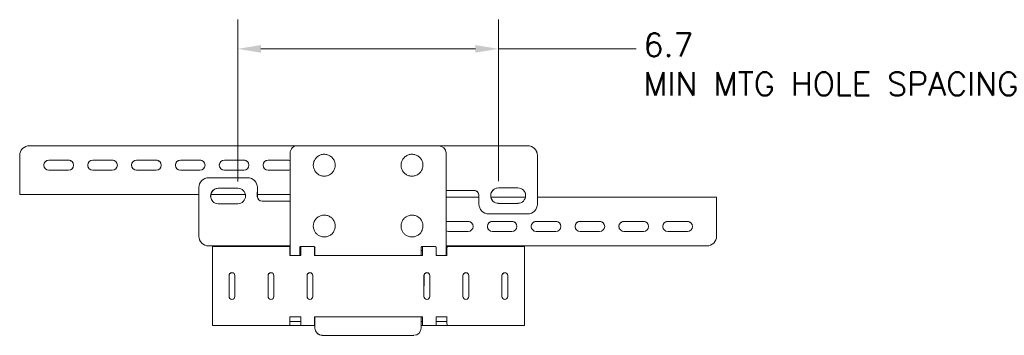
# Model space of a CAD drawing. Header units: inches. Extents: x 7.1 to 94.2, y 4.7 to 56.4.
# Tile 5 of 7: x 44.3 to 69.6, y 48.3 to 56.4. Entities that reach past the tile are written whole.
import ezdxf

# ---------------------------------------------------------------- set-up
doc = ezdxf.new("R2010")
doc.units = ezdxf.units.IN
doc.header["$LTSCALE"] = 6
doc.header["$MEASUREMENT"] = 0
doc.layers.add('Dimension (ANSI)', color=7, linetype='Continuous', lineweight=5)
doc.layers.add('Visible (ANSI)', color=7, linetype='Continuous', lineweight=5)
doc.styles.add('ROMANS', font='romans.shx')
doc.dimstyles.new('Default (ANSI)', dxfattribs={"dimscale": 6, "dimtxt": 0.1, "dimasz": 0.098425, "dimexe": 0.125, "dimexo": 0.0625, "dimgap": 0.031496, "dimtad": 0, "dimtih": 1, "dimtoh": 1, "dimdec": 3, "dimrnd": 1e-08, "dimzin": 0, "dimdsep": 46, "dimtxsty": 'ROMANS', "dimcen": 0.09, "dimdle": 0.393701, "dimclrd": 256, "dimclre": 256, "dimclrt": 256, "dimadec": 0, "dimazin": 0, "dimtfac": 1, "dimtofl": 0, "dimtmove": 0, "dimatfit": 3, "dimfxl": 1, "dimtolj": 1, "dimtzin": 0, "dimlwd": -1, "dimlwe": -1, "dimarcsym": 0})

# ---------------------------------------------------------------- blocks, each defined once
blk = doc.blocks.new('*D5')
at = {"layer": 'Defpoints', "color": 0, "transparency": 16777216}
for p in [(49.89, 55.62), (49.89, 51.841), (56.575, 51.85)]:
    blk.add_point(p, dxfattribs=at)
at = {"layer": 'Dimension (ANSI)', "transparency": 16777216}
for p, q in [((49.89, 52.216), (49.89, 56.37)), ((56.575, 52.225), (56.575, 56.37)), ((50.481, 55.62), (55.984, 55.62)), ((56.575, 55.62), (60.106, 55.62))]:
    blk.add_line(p, q, dxfattribs=at)
for points in [[(50.481, 55.718), (50.481, 55.522), (49.89, 55.62)], [(55.984, 55.718), (55.984, 55.522), (56.575, 55.62)]]:
    blk.add_solid(points, dxfattribs=at)
at = {"layer": 'Dimension (ANSI)', "transparency": 16777216, "insert": (60.295, 56.02), "char_height": 0.6, "attachment_point": 1, "style": 'ROMANS'}
blk.add_mtext('\\A1;\\Fromans|b0|i0;\\H0.6000;6.7\\P\\Fromans|b0|i0;\\H0.6000;MIN MTG HOLE SPACING', dxfattribs=at)

msp = doc.modelspace()

# ---------------------------------------------------------------- linework, layer by layer
at = {"layer": 'Visible (ANSI)'}
for p, q in [((44.545, 53.131), (51.416, 53.131)), ((55.045, 53.131), (51.42, 53.131)), ((55.049, 53.131), (55.194, 53.131)), ((55.178, 53.076), (55.178, 53.076)), ((55.293, 53.131), (55.503, 53.131)), ((55.676, 53.131), (57.325, 53.131)), ((57.502, 53.057), (57.502, 53.057)), ((44.295, 52.881), (44.295, 52.126)), ((51.233, 52.944), (51.232, 50.343)), ((52.307, 52.83), (52.307, 52.83)), ((54.557, 52.83), (54.557, 52.83)), ((55.232, 50.342), (55.233, 52.943)), ((57.575, 52.881), (57.575, 51.631)), ((57.575, 51.631), (57.575, 52.881)), ((45.545, 52.761), (45.045, 52.761)), ((45.045, 52.761), (45.545, 52.761)), ((46.67, 52.761), (46.17, 52.761)), ((46.17, 52.761), (46.67, 52.761)), ((47.795, 52.761), (47.295, 52.761)), ((47.295, 52.761), (47.795, 52.761)), ((48.92, 52.761), (48.42, 52.761)), ((48.42, 52.761), (48.92, 52.761)), ((50.045, 52.761), (49.545, 52.761)), ((49.545, 52.761), (50.045, 52.761)), ((51.17, 52.761), (50.67, 52.761)), ((50.67, 52.761), (51.17, 52.761)), ((45.545, 52.501), (45.045, 52.501)), ((46.67, 52.501), (46.17, 52.501)), ((47.795, 52.501), (47.295, 52.501)), ((48.92, 52.501), (48.42, 52.501)), ((49.141, 52.309), (50.141, 52.309)), ((50.045, 52.501), (49.545, 52.501)), ((51.17, 52.501), (50.67, 52.501)), ((51.909, 52.432), (51.909, 52.432)), ((54.159, 52.432), (54.159, 52.432)), ((48.89, 50.809), (48.891, 52.059)), ((49.391, 52.039), (49.891, 52.039)), ((49.891, 52.039), (49.391, 52.039)), ((50.317, 52.236), (50.317, 52.236)), ((50.391, 52.059), (50.39, 51.83)), ((50.391, 51.83), (50.391, 52.059)), ((56.575, 52.048), (57.075, 52.048)), ((57.075, 52.048), (56.575, 52.048)), ((44.295, 51.881), (44.295, 51.881)), ((48.89, 51.881), (44.42, 51.881)), ((50.085, 51.881), (49.196, 51.881)), ((51.233, 51.881), (50.391, 51.881)), ((55.233, 50.342), (55.233, 51.985)), ((56.075, 51.809), (55.233, 51.809)), ((55.503, 51.985), (55.293, 51.985)), ((55.367, 51.985), (55.577, 51.985)), ((55.95, 51.985), (55.676, 51.985)), ((55.676, 51.985), (55.95, 51.985)), ((56.075, 51.631), (56.075, 51.86)), ((57.269, 51.809), (56.381, 51.809)), ((62.171, 51.808), (57.575, 51.809)), ((62.171, 51.704), (62.171, 51.808)), ((62.171, 51.808), (62.171, 51.808)), ((49.89, 51.642), (49.39, 51.642)), ((50.515, 51.705), (50.789, 51.705)), ((50.962, 51.705), (51.172, 51.705)), ((57.075, 51.651), (56.575, 51.651)), ((62.171, 51.704), (62.171, 51.704)), ((62.171, 50.808), (62.171, 51.564)), ((62.171, 50.808), (62.171, 51.564)), ((56.148, 51.454), (56.148, 51.454)), ((57.325, 51.381), (56.325, 51.381)), ((56.325, 51.381), (57.325, 51.381)), ((52.307, 51.267), (52.307, 51.267)), ((54.557, 51.267), (54.557, 51.267)), ((55.796, 51.189), (55.296, 51.189)), ((55.296, 51.189), (55.796, 51.189)), ((56.921, 51.189), (56.421, 51.189)), ((56.421, 51.189), (56.921, 51.189)), ((58.046, 51.189), (57.546, 51.189)), ((57.546, 51.189), (58.046, 51.189)), ((59.171, 51.189), (58.671, 51.189)), ((58.671, 51.189), (59.171, 51.189)), ((60.296, 51.189), (59.796, 51.189)), ((59.796, 51.189), (60.296, 51.189)), ((60.921, 51.189), (61.421, 51.188)), ((61.421, 51.188), (60.921, 51.188)), ((51.908, 50.87), (51.908, 50.87)), ((54.158, 50.87), (54.158, 50.87)), ((55.796, 50.929), (55.296, 50.929)), ((56.921, 50.929), (56.421, 50.929)), ((58.046, 50.929), (57.546, 50.929)), ((59.171, 50.929), (58.671, 50.929)), ((60.296, 50.929), (59.796, 50.929)), ((61.421, 50.928), (60.921, 50.929)), ((48.964, 50.633), (48.963, 50.633)), ((50.789, 50.559), (49.14, 50.559)), ((49.14, 50.559), (50.789, 50.559)), ((51.225, 50.543), (49.241, 50.543)), ((51.099, 50.559), (50.889, 50.559)), ((51.172, 50.559), (50.962, 50.559)), ((51.225, 50.543), (51.225, 50.543)), ((51.225, 50.543), (51.232, 50.543)), ((51.225, 50.543), (51.225, 50.439)), ((51.84, 50.543), (51.513, 50.543)), ((51.514, 50.543), (51.839, 50.543)), ((51.514, 50.543), (51.839, 50.543)), ((51.855, 50.538), (51.855, 50.439)), ((54.625, 50.542), (54.627, 50.542)), ((54.626, 50.542), (54.951, 50.542)), ((54.626, 50.542), (54.951, 50.542)), ((54.952, 50.542), (54.627, 50.542)), ((54.975, 50.531), (54.975, 50.438)), ((55.233, 50.559), (61.921, 50.558)), ((61.921, 50.558), (55.233, 50.559)), ((55.233, 50.542), (55.256, 50.542)), ((57.241, 50.542), (55.256, 50.542)), ((57.241, 50.438), (57.241, 50.542)), ((57.241, 50.542), (57.241, 50.542)), ((49.241, 50.298), (49.24, 48.756)), ((51.232, 50.439), (51.225, 50.439)), ((51.225, 50.439), (51.225, 50.439)), ((51.506, 50.314), (51.225, 50.314)), ((51.482, 50.343), (51.482, 50.511)), ((51.483, 50.343), (51.483, 50.511)), ((51.506, 50.439), (51.483, 50.439)), ((51.87, 50.439), (51.855, 50.439)), ((51.855, 50.439), (51.855, 50.439)), ((54.626, 50.313), (51.855, 50.314)), ((51.87, 50.511), (51.87, 50.314)), ((54.595, 50.313), (54.595, 50.511)), ((54.595, 50.313), (54.595, 50.511)), ((54.626, 50.438), (54.595, 50.438)), ((54.982, 50.438), (54.975, 50.438)), ((54.975, 50.438), (54.975, 50.438)), ((55.256, 50.313), (54.975, 50.313)), ((54.982, 50.511), (54.982, 50.342)), ((55.256, 50.438), (55.233, 50.438)), ((57.24, 48.756), (57.24, 50.298)), ((57.24, 48.756), (57.241, 50.298)), ((57.241, 50.438), (57.241, 50.438)), ((49.666, 49.796), (49.665, 49.258)), ((49.665, 49.258), (49.665, 49.796)), ((49.815, 49.796), (49.815, 49.258)), ((50.666, 49.796), (50.665, 49.258)), ((50.665, 49.258), (50.665, 49.796)), ((50.815, 49.796), (50.815, 49.258)), ((51.666, 49.796), (51.665, 49.258)), ((51.665, 49.258), (51.665, 49.796)), ((51.815, 49.796), (51.815, 49.258)), ((54.666, 49.796), (54.665, 49.258)), ((54.665, 49.258), (54.665, 49.796)), ((54.815, 49.796), (54.815, 49.258)), ((55.665, 49.258), (55.665, 49.796)), ((55.666, 49.795), (55.665, 49.258)), ((55.815, 49.796), (55.815, 49.258)), ((56.666, 49.795), (56.665, 49.258)), ((56.665, 49.258), (56.665, 49.795)), ((56.815, 49.795), (56.815, 49.258)), ((49.241, 48.511), (49.24, 48.511)), ((49.797, 48.511), (49.491, 48.511)), ((51.225, 48.74), (51.225, 48.74)), ((51.506, 48.74), (51.225, 48.74)), ((51.225, 48.74), (51.506, 48.74)), ((51.225, 48.615), (51.225, 48.615)), ((51.225, 48.615), (51.506, 48.615)), ((51.225, 48.511), (51.225, 48.615)), ((51.225, 48.511), (51.225, 48.511)), ((51.506, 48.511), (51.225, 48.511)), ((51.506, 48.511), (51.506, 48.511)), ((51.855, 48.74), (51.854, 48.74)), ((51.854, 48.74), (54.626, 48.74)), ((51.87, 48.74), (51.855, 48.74)), ((51.855, 48.615), (51.855, 48.615)), ((51.855, 48.615), (51.87, 48.615)), ((51.855, 48.511), (51.855, 48.615)), ((51.855, 48.511), (51.855, 48.511)), ((51.87, 48.511), (51.855, 48.511)), ((51.87, 48.74), (51.87, 48.449)), ((54.626, 48.74), (54.595, 48.74)), ((54.595, 48.449), (54.595, 48.74)), ((54.595, 48.449), (54.595, 48.74)), ((54.595, 48.615), (54.626, 48.615)), ((54.626, 48.511), (54.595, 48.511)), ((54.626, 48.511), (54.626, 48.511)), ((54.975, 48.74), (54.975, 48.74)), ((55.256, 48.74), (54.975, 48.74)), ((54.975, 48.74), (55.256, 48.74)), ((54.975, 48.615), (54.975, 48.615)), ((54.975, 48.615), (55.256, 48.615)), ((54.975, 48.511), (54.975, 48.615)), ((54.975, 48.511), (54.975, 48.511)), ((55.256, 48.511), (54.975, 48.511)), ((55.256, 48.511), (55.256, 48.511)), ((56.991, 48.51), (56.685, 48.51)), ((57.24, 48.511), (57.241, 48.511)), ((57.241, 48.615), (57.241, 48.511)), ((57.241, 48.615), (57.24, 48.615)), ((51.925, 48.316), (51.925, 48.316)), ((52.057, 48.261), (54.407, 48.261)), ((52.057, 48.261), (54.407, 48.261))]:
    msp.add_line(p, q, dxfattribs=at)
for centre, radius, start, end in [((44.545, 52.881), 0.25, 89.9966, 179.9966), ((51.42, 52.944), 0.187, 89.9966, 179.9966), ((55.045, 52.943), 0.187, 359.9966, 89.9966), ((55.045, 52.943), 0.187, 37.5371, 44.9477), ((57.325, 52.881), 0.25, 359.9966, 89.9966), ((57.325, 52.881), 0.25, 359.9966, 44.9477), ((45.045, 52.631), 0.13, 89.9966, 224.9364), ((45.045, 52.631), 0.13, 89.9966, 269.9966), ((45.545, 52.631), 0.13, 44.959, 89.9966), ((45.545, 52.631), 0.13, 269.9966, 89.9966), ((46.17, 52.631), 0.13, 89.9966, 224.9364), ((46.17, 52.631), 0.13, 89.9966, 269.9966), ((46.67, 52.631), 0.13, 44.959, 89.9966), ((46.67, 52.631), 0.13, 269.9966, 89.9966), ((47.295, 52.631), 0.13, 89.9966, 224.9364), ((47.295, 52.631), 0.13, 89.9966, 269.9966), ((47.795, 52.631), 0.13, 44.959, 89.9966), ((47.795, 52.631), 0.13, 269.9966, 89.9966), ((48.42, 52.631), 0.13, 89.9966, 224.9364), ((48.42, 52.631), 0.13, 89.9966, 269.9966), ((48.92, 52.631), 0.13, 44.959, 89.9966), ((48.92, 52.631), 0.13, 269.9966, 89.9966), ((49.545, 52.631), 0.13, 89.9966, 224.9364), ((49.545, 52.631), 0.13, 89.9966, 269.9966), ((50.045, 52.631), 0.13, 44.959, 89.9966), ((50.045, 52.631), 0.13, 269.9966, 89.9966), ((50.67, 52.631), 0.13, 89.9966, 224.9364), ((50.67, 52.631), 0.13, 89.9966, 269.9966), ((51.17, 52.631), 0.13, 61.2974, 89.9966), ((51.17, 52.631), 0.13, 61.2792, 89.9966), ((49.141, 52.059), 0.25, 89.9966, 179.9966), ((50.141, 52.059), 0.25, 359.9966, 89.9966), ((51.17, 52.631), 0.13, 269.9966, 298.7141), ((49.39, 51.841), 0.198, 89.9966, 269.9966), ((49.391, 51.841), 0.198, 89.9966, 224.9403), ((49.89, 51.841), 0.198, 269.9966, 89.9966), ((50.141, 52.059), 0.25, 359.9966, 44.9477), ((56.575, 51.85), 0.198, 89.9966, 269.9966), ((56.575, 51.85), 0.198, 89.9966, 224.9403), ((57.075, 51.85), 0.198, 269.9966, 89.9966), ((50.515, 51.83), 0.125, 179.9966, 269.9966), ((50.516, 51.83), 0.125, 179.9966, 224.9359), ((55.95, 51.86), 0.125, 44.9594, 89.9966), ((55.95, 51.86), 0.125, 359.9966, 89.9966), ((56.325, 51.631), 0.25, 179.9966, 269.9966), ((57.325, 51.631), 0.25, 269.9966, 359.9966), ((57.325, 51.631), 0.25, 269.9966, 359.9966), ((55.296, 51.059), 0.13, 89.9966, 119.0022), ((55.296, 51.059), 0.13, 89.9966, 118.9839), ((55.796, 51.059), 0.13, 44.959, 89.9966), ((55.796, 51.059), 0.13, 269.9966, 89.9966), ((56.421, 51.059), 0.13, 89.9966, 224.9364), ((56.421, 51.059), 0.13, 89.9966, 269.9966), ((56.921, 51.059), 0.13, 44.959, 89.9966), ((56.921, 51.059), 0.13, 269.9966, 89.9966), ((57.546, 51.059), 0.13, 89.9966, 224.9364), ((57.546, 51.059), 0.13, 89.9966, 269.9966), ((58.046, 51.059), 0.13, 44.959, 89.9966), ((58.046, 51.059), 0.13, 269.9966, 89.9966), ((58.671, 51.059), 0.13, 89.9966, 224.9364), ((58.671, 51.059), 0.13, 89.9966, 269.9966), ((59.171, 51.059), 0.13, 44.959, 89.9966), ((59.171, 51.059), 0.13, 269.9966, 89.9966), ((59.796, 51.059), 0.13, 89.9966, 224.9364), ((59.796, 51.059), 0.13, 89.9966, 269.9966), ((60.296, 51.059), 0.13, 44.959, 89.9966), ((60.296, 51.059), 0.13, 269.9966, 89.9966), ((60.921, 51.059), 0.13, 89.9966, 269.9966), ((60.921, 51.058), 0.13, 89.9966, 224.9364), ((61.421, 51.058), 0.13, 44.959, 89.9966), ((61.421, 51.058), 0.13, 269.9966, 89.9966), ((49.14, 50.809), 0.25, 179.9966, 269.9966), ((55.296, 51.059), 0.13, 241.0094, 269.9966), ((61.921, 50.808), 0.25, 269.9966, 359.9966), ((61.921, 50.808), 0.25, 269.9966, 359.9966), ((51.514, 50.511), 0.0312, 89.9966, 179.9966), ((51.514, 50.511), 0.0312, 89.9966, 179.9966), ((51.839, 50.511), 0.0312, 359.9966, 89.9966), ((51.839, 50.511), 0.0312, 65.7474, 89.9966), ((51.839, 50.511), 0.0312, 44.9947, 59.4659), ((54.626, 50.511), 0.0312, 89.9966, 179.9966), ((54.626, 50.511), 0.0312, 89.9966, 179.9966), ((54.951, 50.511), 0.0312, 359.9966, 89.9966), ((54.951, 50.511), 0.0312, 65.7474, 89.9966), ((51.357, 50.343), 0.125, 179.9966, 193.3945), ((51.357, 50.343), 0.125, 346.5988, 359.9966), ((51.358, 50.343), 0.125, 346.6159, 359.9966), ((55.107, 50.342), 0.125, 179.9966, 193.3945), ((55.107, 50.342), 0.125, 346.5988, 359.9966), ((55.108, 50.342), 0.125, 346.6159, 359.9966), ((49.74, 49.796), 0.075, 359.9966, 179.9966), ((49.741, 49.796), 0.075, 44.9673, 179.9966), ((50.74, 49.796), 0.075, 359.9966, 179.9966), ((50.741, 49.796), 0.075, 44.9673, 179.9966), ((51.74, 49.796), 0.075, 359.9966, 179.9966), ((51.741, 49.796), 0.075, 44.9673, 179.9966), ((54.74, 49.796), 0.075, 359.9966, 179.9966), ((54.741, 49.796), 0.075, 44.9673, 179.9966), ((55.74, 49.796), 0.075, 359.9966, 179.9966), ((55.741, 49.795), 0.075, 44.9673, 179.9966), ((56.74, 49.795), 0.075, 359.9966, 179.9966), ((56.741, 49.795), 0.075, 44.9673, 179.9966), ((49.74, 49.258), 0.075, 179.9966, 224.9281), ((49.74, 49.258), 0.075, 179.9966, 359.9966), ((50.74, 49.258), 0.075, 179.9966, 224.9281), ((50.74, 49.258), 0.075, 179.9966, 359.9966), ((51.74, 49.258), 0.075, 179.9966, 224.9281), ((51.74, 49.258), 0.075, 179.9966, 359.9966), ((54.74, 49.258), 0.075, 179.9966, 224.9281), ((54.74, 49.258), 0.075, 179.9966, 359.9966), ((55.74, 49.258), 0.075, 179.9966, 224.9281), ((55.74, 49.258), 0.075, 179.9966, 359.9966), ((56.74, 49.258), 0.075, 179.9966, 224.9281), ((56.74, 49.258), 0.075, 179.9966, 359.9966), ((52.057, 48.449), 0.187, 179.9966, 269.9966), ((52.057, 48.449), 0.188, 224.9477, 269.9966), ((54.407, 48.449), 0.187, 269.9966, 359.9966), ((54.407, 48.449), 0.187, 269.9966, 359.9966)]:
    msp.add_arc(centre, radius, start, end, dxfattribs=at)
for centre, major_axis, ratio, start_param, end_param in [((55.194, 53.131), (0.141, 0), 0.000349, 4.712737, 5.498135), ((55.677, 53.131), (0.245, 0), 0.000349, 1.571145, 2.356543), ((44.295, 52.126), (0, -0.245), 0.000348, 4.71204, 6.282837), ((49.891, 51.84), (0.14, 0.14), 1, 0, 0.786124), ((57.075, 51.85), (0.14, 0.14), 1, 0, 0.786124), ((44.42, 51.881), (-0.125, 0), 0.000349, 0.000348, 1.571144), ((55.194, 51.985), (0.245, 0), 0.000349, 4.871986, 5.498135), ((55.194, 51.985), (0.141, 0), 0.000349, 4.992474, 5.498135), ((55.676, 51.985), (-0.245, 0), 0.000349, 4.712737, 5.498135), ((55.676, 51.985), (0.141, 0), 0.000349, 1.571145, 2.356543), ((62.171, 51.564), (0, 0.245), 0.000348, 6.282837, 7.853633), ((50.789, 51.705), (0.245, 0), 0.000349, 0.785746, 1.571144), ((51.272, 51.705), (-0.141, 0), 0.000349, 0.785746, 1.287452), ((62.046, 51.704), (0.125, 0), 0.000349, 6.245094, 6.283533), ((62.171, 51.564), (0, 0.141), 0.000348, 6.282837, 7.853633), ((56.325, 51.631), (-0.177, -0.177), 1, 0, 0.786253), ((49.14, 50.809), (-0.177, -0.177), 1, 0, 0.786253), ((49.241, 50.298), (0, 0.245), 0.000348, 0, 1.570448), ((50.789, 50.559), (-0.245, 0), 0.000349, 3.927338, 4.712737), ((50.789, 50.559), (-0.141, 0), 0.000349, 3.927338, 4.712737), ((51.272, 50.559), (0.245, 0), 0.000349, 3.927338, 4.550976), ((51.272, 50.559), (-0.141, 0), 0.000349, 0.785746, 1.287452), ((51.225, 50.298), (0, 0.245), 0.000348, 6.282837, 7.789716), ((51.506, 50.298), (0, 0.245), 0.000348, 0.086656, 1.506531), ((51.855, 50.298), (0, 0.245), 0.000348, 0.188138, 1.506531), ((54.627, 50.298), (0, 0.245), 0.000348, 0, 1.506531), ((54.975, 50.298), (0, 0.245), 0.000348, 0.299093, 1.506531), ((55.256, 50.298), (0, 0.245), 0.000348, 0, 1.506531), ((57.241, 50.298), (0, 0.245), 0.000348, 6.282837, 7.853633), ((51.225, 50.298), (0, 0.141), 0.000348, 6.282837, 7.742032), ((51.242, 50.438), (0.125, 0), 0.000349, 1.643372, 1.703737), ((51.464, 50.438), (0.125, 0), 0.000349, 1.224322, 1.419581), ((51.855, 50.298), (0, 0.141), 0.000348, 6.282837, 7.742032), ((51.908, 50.438), (0.125, 0), 0.000349, 1.879607, 2.011483), ((54.574, 50.438), (0.125, 0), 0.000349, 1.137058, 1.401263), ((54.975, 50.298), (0, 0.141), 0.000348, 6.282837, 7.742032), ((55.018, 50.438), (0.125, 0), 0.000349, 1.861374, 1.924679), ((55.24, 50.438), (0.125, 0), 0.000349, 1.445208, 1.634525), ((56.991, 50.438), (0.25, 0), 0.000349, 6.223788, 6.283533), ((57.241, 50.298), (0, 0.141), 0.000348, 6.282837, 7.853633), ((49.241, 48.756), (0, -0.245), 0.000348, 4.71204, 6.282837), ((57.24, 48.756), (0, -0.141), 0.000348, 4.71204, 6.282837), ((57.24, 48.756), (0, -0.245), 0.000348, 4.71204, 6.282837), ((49.491, 48.511), (-0.25, 0), 0.000349, 0.000348, 1.571144), ((49.909, 48.511), (0.125, 0), 0.000349, 0.664865, 2.68113), ((50.131, 48.511), (-0.125, 0), 0.000349, 3.806456, 6.142617), ((50.353, 48.511), (-0.125, 0), 0.000349, 3.806456, 6.142617), ((50.575, 48.511), (-0.125, 0), 0.000349, 3.806456, 6.142617), ((50.797, 48.511), (-0.125, 0), 0.000349, 3.806456, 6.142617), ((51.019, 48.511), (-0.125, 0), 0.000349, 3.806456, 6.142617), ((51.241, 48.511), (-0.125, 0), 0.000349, 3.806456, 6.142617), ((51.225, 48.756), (0, -0.141), 0.000348, 4.823381, 6.282837), ((51.225, 48.756), (0, -0.245), 0.000348, 4.775957, 6.282837), ((51.464, 48.511), (-0.125, 0), 0.000349, 3.806456, 6.142617), ((51.506, 48.756), (0, -0.245), 0.000348, 4.775957, 6.282837), ((51.686, 48.511), (-0.125, 0), 0.000349, 3.806456, 6.142617), ((51.908, 48.511), (-0.125, 0), 0.000349, 5.021199, 6.142617), ((51.855, 48.756), (0, -0.245), 0.000348, 4.775957, 6.282837), ((51.855, 48.756), (0, -0.141), 0.000348, 4.823381, 6.282837), ((54.574, 48.511), (0.125, 0), 0.000349, 0.141265, 1.401263), ((54.626, 48.756), (0, -0.245), 0.000348, 4.775957, 6.282837), ((54.796, 48.511), (0.125, 0), 0.000349, 0.141266, 2.477427), ((55.018, 48.511), (0.125, 0), 0.000349, 0.141266, 2.477427), ((54.975, 48.756), (0, -0.141), 0.000348, 4.823381, 6.282837), ((54.975, 48.756), (0, -0.245), 0.000348, 4.775957, 6.282837), ((55.24, 48.511), (0.125, 0), 0.000349, 0.141266, 2.477427), ((55.256, 48.756), (0, -0.245), 0.000348, 4.775957, 6.282837), ((55.463, 48.511), (0.125, 0), 0.000349, 0.141266, 2.477427), ((55.685, 48.511), (0.125, 0), 0.000349, 0.141266, 2.477427), ((55.907, 48.511), (0.125, 0), 0.000349, 0.141266, 2.477427), ((56.129, 48.511), (0.125, 0), 0.000349, 0.141266, 2.477427), ((56.351, 48.511), (0.125, 0), 0.000349, 0.141266, 2.477427), ((56.573, 48.51), (0.125, 0), 0.000349, 0.461162, 2.477427), ((56.991, 48.511), (0.25, 0), 0.000349, 4.712737, 6.283533)]:
    msp.add_ellipse(centre, major_axis=major_axis, ratio=ratio, start_param=start_param, end_param=end_param, dxfattribs=at)
for points, knots in [([(52.307, 52.83), (52.285, 52.851), (52.261, 52.869), (52.207, 52.896), (52.178, 52.905), (52.119, 52.914), (52.089, 52.913), (52.029, 52.903), (52.001, 52.893), (51.948, 52.865), (51.924, 52.846), (51.883, 52.802), (51.866, 52.777), (51.84, 52.723), (51.832, 52.694), (51.825, 52.634), (51.826, 52.604), (51.838, 52.545), (51.849, 52.517), (51.876, 52.469), (51.891, 52.45), (51.909, 52.432)], [3.926136, 3.926136, 3.926136, 3.926136, 4.246136, 4.246136, 4.566136, 4.566136, 4.886136, 4.886136, 5.206136, 5.206136, 5.526136, 5.526136, 5.846136, 5.846136, 6.166136, 6.166136, 6.486136, 6.486136, 6.806136, 6.806136, 7.067729, 7.067729, 7.067729, 7.067729]), ([(52.307, 52.83), (52.328, 52.809), (52.346, 52.784), (52.373, 52.73), (52.382, 52.701), (52.39, 52.642), (52.39, 52.612), (52.379, 52.552), (52.369, 52.524), (52.341, 52.471), (52.322, 52.447), (52.279, 52.406), (52.253, 52.389), (52.199, 52.363), (52.17, 52.355), (52.11, 52.348), (52.08, 52.35), (52.021, 52.362), (51.993, 52.373), (51.946, 52.4), (51.926, 52.415), (51.909, 52.432)], [2.357049, 2.357049, 2.357049, 2.357049, 2.677049, 2.677049, 2.997049, 2.997049, 3.317049, 3.317049, 3.637049, 3.637049, 3.957049, 3.957049, 4.277049, 4.277049, 4.597049, 4.597049, 4.917049, 4.917049, 5.237049, 5.237049, 5.498642, 5.498642, 5.498642, 5.498642]), ([(54.557, 52.83), (54.535, 52.851), (54.511, 52.869), (54.457, 52.896), (54.428, 52.905), (54.369, 52.914), (54.339, 52.913), (54.279, 52.903), (54.251, 52.893), (54.198, 52.864), (54.174, 52.846), (54.133, 52.802), (54.116, 52.777), (54.09, 52.723), (54.082, 52.694), (54.075, 52.634), (54.076, 52.604), (54.088, 52.545), (54.099, 52.516), (54.126, 52.469), (54.141, 52.45), (54.159, 52.432)], [3.926136, 3.926136, 3.926136, 3.926136, 4.246136, 4.246136, 4.566136, 4.566136, 4.886136, 4.886136, 5.206136, 5.206136, 5.526136, 5.526136, 5.846136, 5.846136, 6.166136, 6.166136, 6.486136, 6.486136, 6.806136, 6.806136, 7.067729, 7.067729, 7.067729, 7.067729]), ([(54.557, 52.83), (54.578, 52.808), (54.596, 52.784), (54.623, 52.73), (54.632, 52.701), (54.64, 52.642), (54.64, 52.611), (54.629, 52.552), (54.619, 52.524), (54.591, 52.471), (54.572, 52.447), (54.529, 52.406), (54.503, 52.389), (54.449, 52.363), (54.42, 52.355), (54.36, 52.348), (54.33, 52.349), (54.271, 52.362), (54.243, 52.373), (54.195, 52.4), (54.176, 52.415), (54.159, 52.432)], [2.357049, 2.357049, 2.357049, 2.357049, 2.677049, 2.677049, 2.997049, 2.997049, 3.317049, 3.317049, 3.637049, 3.637049, 3.957049, 3.957049, 4.277049, 4.277049, 4.597049, 4.597049, 4.917049, 4.917049, 5.237049, 5.237049, 5.498642, 5.498642, 5.498642, 5.498642]), ([(52.307, 51.267), (52.285, 51.289), (52.261, 51.306), (52.207, 51.333), (52.178, 51.342), (52.119, 51.351), (52.088, 51.351), (52.029, 51.34), (52.001, 51.33), (51.948, 51.302), (51.924, 51.284), (51.882, 51.24), (51.865, 51.215), (51.84, 51.16), (51.832, 51.131), (51.825, 51.072), (51.826, 51.041), (51.838, 50.983), (51.849, 50.954), (51.876, 50.907), (51.891, 50.887), (51.908, 50.87)], [3.926136, 3.926136, 3.926136, 3.926136, 4.246136, 4.246136, 4.566136, 4.566136, 4.886136, 4.886136, 5.206136, 5.206136, 5.526136, 5.526136, 5.846136, 5.846136, 6.166136, 6.166136, 6.486136, 6.486136, 6.806136, 6.806136, 7.067729, 7.067729, 7.067729, 7.067729]), ([(54.557, 51.267), (54.535, 51.288), (54.511, 51.306), (54.457, 51.333), (54.428, 51.342), (54.369, 51.351), (54.338, 51.351), (54.279, 51.34), (54.251, 51.33), (54.198, 51.302), (54.174, 51.283), (54.132, 51.24), (54.115, 51.215), (54.09, 51.16), (54.082, 51.131), (54.075, 51.072), (54.076, 51.041), (54.088, 50.982), (54.099, 50.954), (54.126, 50.907), (54.141, 50.887), (54.158, 50.87)], [3.926136, 3.926136, 3.926136, 3.926136, 4.246136, 4.246136, 4.566136, 4.566136, 4.886136, 4.886136, 5.206136, 5.206136, 5.526136, 5.526136, 5.846136, 5.846136, 6.166136, 6.166136, 6.486136, 6.486136, 6.806136, 6.806136, 7.067729, 7.067729, 7.067729, 7.067729]), ([(52.307, 51.267), (52.328, 51.246), (52.346, 51.221), (52.372, 51.168), (52.382, 51.139), (52.39, 51.079), (52.39, 51.049), (52.379, 50.99), (52.369, 50.961), (52.341, 50.908), (52.322, 50.884), (52.278, 50.843), (52.253, 50.826), (52.199, 50.801), (52.17, 50.793), (52.11, 50.786), (52.08, 50.787), (52.021, 50.799), (51.993, 50.81), (51.945, 50.837), (51.926, 50.853), (51.908, 50.87)], [2.357049, 2.357049, 2.357049, 2.357049, 2.677049, 2.677049, 2.997049, 2.997049, 3.317049, 3.317049, 3.637049, 3.637049, 3.957049, 3.957049, 4.277049, 4.277049, 4.597049, 4.597049, 4.917049, 4.917049, 5.237049, 5.237049, 5.498642, 5.498642, 5.498642, 5.498642]), ([(54.557, 51.267), (54.578, 51.246), (54.596, 51.221), (54.622, 51.168), (54.632, 51.139), (54.64, 51.079), (54.64, 51.049), (54.629, 50.99), (54.619, 50.961), (54.591, 50.908), (54.572, 50.884), (54.528, 50.843), (54.503, 50.826), (54.449, 50.801), (54.42, 50.793), (54.36, 50.786), (54.33, 50.787), (54.271, 50.799), (54.243, 50.81), (54.195, 50.837), (54.176, 50.852), (54.158, 50.87)], [2.357049, 2.357049, 2.357049, 2.357049, 2.677049, 2.677049, 2.997049, 2.997049, 3.317049, 3.317049, 3.637049, 3.637049, 3.957049, 3.957049, 4.277049, 4.277049, 4.597049, 4.597049, 4.917049, 4.917049, 5.237049, 5.237049, 5.498642, 5.498642, 5.498642, 5.498642])]:
    msp.add_open_spline(points, degree=3, knots=knots, dxfattribs=at)

# ---------------------------------------------------------------- dimensions: what is measured, and where the dimension line sits
at = {"layer": 'Dimension (ANSI)'}
dim = msp.add_linear_dim(base=(49.89, 55.62), p1=(56.575, 51.85), p2=(49.89, 51.841), angle=180, text='\\Fromans|b0|i0;\\H0.6000;<>\\P\\Fromans|b0|i0;\\H0.6000;MIN MTG HOLE SPACING', dimstyle='Default (ANSI)', override={"dimgap": 0.031496, "dimtih": 0, "dimtoh": 0, "dimdec": 1, "dimtol": 0, "dimlim": 0, "dimtp": 0, "dimtm": 0, "dimtdec": 2, "dimatfit": 2, "dimtvp": -0.25}, dxfattribs=at)
dim.commit()
dim.dimension.update_dxf_attribs({"geometry": '*D5', "text_midpoint": (65.752, 55.62), "dimtype": 160})

doc.saveas('drawing.dxf')
